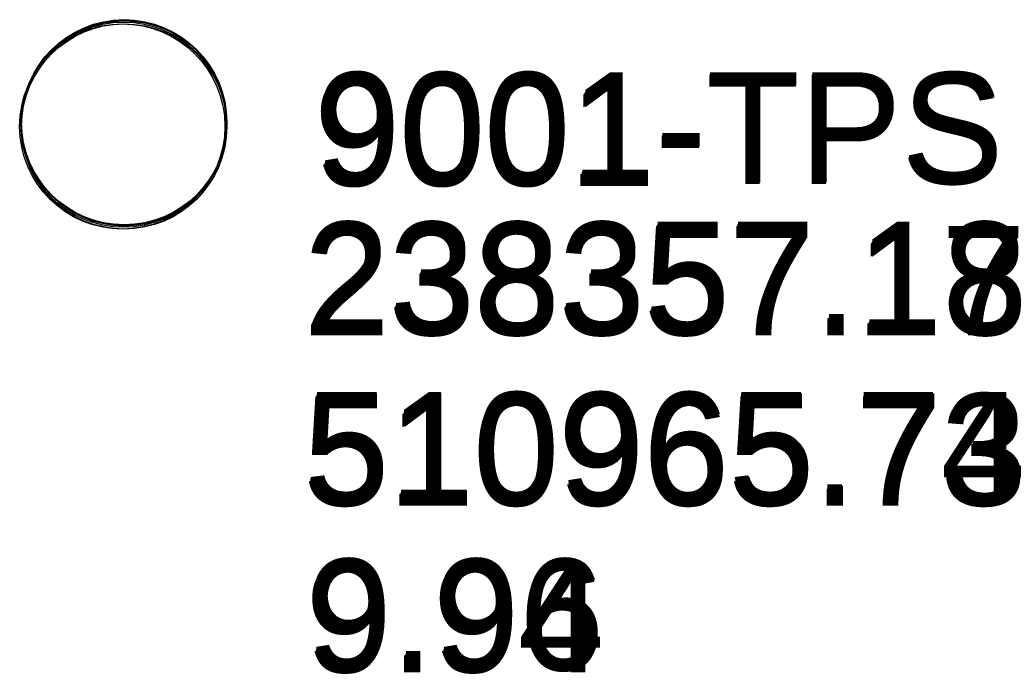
# Model space of a CAD drawing. Header units: metres. Extents: x 238236 to 238555, y 510830 to 510966.
# Tile 12 of 16: x 238357.01 to 238358.62, y 510964.83 to 510965.9. Entities that reach past the tile are written whole.
import ezdxf

# ---------------------------------------------------------------- set-up
doc = ezdxf.new("R2010")
doc.units = ezdxf.units.M
doc.header["$LTSCALE"] = 0.5
doc.layers.get('0').update_dxf_attribs({"linetype": 'CONTINUOUS'})
doc.layers.add('B-ME-MO-LOCATIE_MEETPUNT-S', color=152, linetype='CONTINUOUS')
doc.layers.add('B-WE-OG-GRONDSLAGPUNT-S', color=7, linetype='CONTINUOUS', lineweight=0)
doc.styles.add('Stantec', font='arial.ttf')

# ---------------------------------------------------------------- blocks, each defined once
blk = doc.blocks.new('SMO-MEETPUNT_UITZETPUN-01-SO')
blk.add_circle((0, 0), 0.1688)
at = {"layer": 'B-WE-OG-GRONDSLAGPUNT-S', "style": 'Stantec'}
for tag, p in [('PUNTNUMMER', (0.3147, -0.0977)), ('X', (0.2975, -0.3437)), ('Y', (0.2966, -0.624)), ('Z', (0.3006, -0.8983)), ('OPMERKING', (0.2731, -1.1492)), ('OMSCHRIJVING', (0.2831, -1.4083))]:
    blk.add_attdef(tag, p, '', height=0.18, dxfattribs=at)

msp = doc.modelspace()

# ---------------------------------------------------------------- block references
at = {"layer": 'B-ME-MO-LOCATIE_MEETPUNT-S'}
for p, values in [((238357.174, 510965.729, 9.943), {'PUNTNUMMER': '9001', 'X': '238357.17', 'Y': '510965.73', 'Z': '9.94'}), ((238357.176, 510965.732, 9.961), {'PUNTNUMMER': '9001-TPS', 'X': '238357.18', 'Y': '510965.73', 'Z': '9.96'}), ((238357.177, 510965.736, 9.962), {'PUNTNUMMER': '9001-TPS', 'X': '238357.18', 'Y': '510965.74', 'Z': '9.96'}), ((238357.177, 510965.735, 9.962), {'PUNTNUMMER': '9001-TPS', 'X': '238357.18', 'Y': '510965.74', 'Z': '9.96'}), ((238357.177, 510965.735, 9.962), {'PUNTNUMMER': '9001-TPS', 'X': '238357.18', 'Y': '510965.74', 'Z': '9.96'}), ((238357.177, 510965.734, 9.962), {'PUNTNUMMER': '9001-TPS', 'X': '238357.18', 'Y': '510965.73', 'Z': '9.96'}), ((238357.177, 510965.729, 9.935), {'PUNTNUMMER': '9001', 'X': '238357.18', 'Y': '510965.73', 'Z': '9.94'})]:
    msp.add_blockref('SMO-MEETPUNT_UITZETPUN-01-SO', p, dxfattribs=at).add_auto_attribs(values)

doc.saveas('drawing.dxf')
